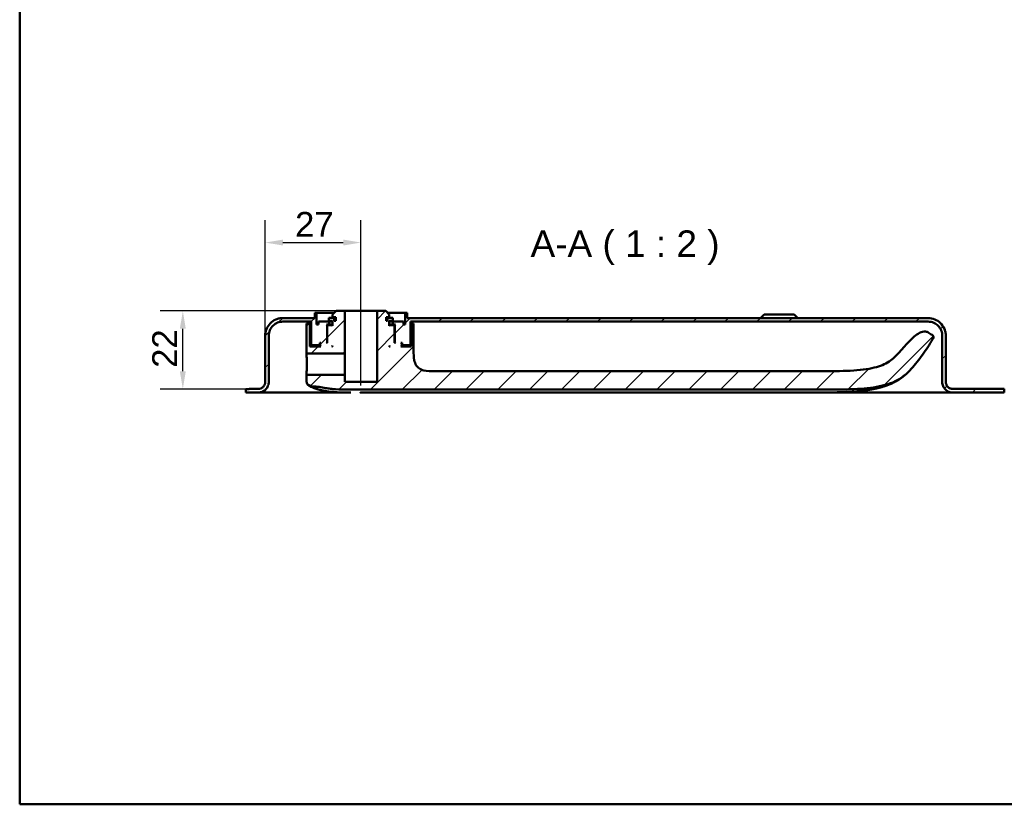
# Model space of a CAD drawing. Header units: millimetres. Extents: x 20 to 833, y 20 to 574.
# Tile 1 of 10: x 20 to 298, y 20 to 241. Entities that reach past the tile are written whole.
import ezdxf

# ---------------------------------------------------------------- set-up
doc = ezdxf.new("R2010")
doc.units = ezdxf.units.MM
doc.header["$LTSCALE"] = 2
for name, color, linetype, lineweight in [('Bemaßungen(DIN)', 7, 'Continuous', 25), ('Mittellinie(DIN)', 7, 'Continuous', 25), ('Sichtbare Kanten(DIN)', 7, 'Continuous', 50), ('Skizziergeometrie(DIN)', 7, 'Continuous', 50), ('Symbole(DIN)', 7, 'Continuous', 25)]:
    doc.layers.add(name, color=color, linetype=linetype, lineweight=lineweight)
doc.layers.add('Schraffur', color=179, linetype='Continuous', lineweight=9, true_color=0x1e1e47)
doc.styles.add('Aktuell-DINGroßer Text', font='arial.ttf')
doc.styles.add('STANDARD-DIN~0', font='arial.ttf')
doc.dimstyles.new('CAD-LAN', dxfattribs={"dimscale": 2, "dimtxt": 3.5, "dimasz": 2.5, "dimexe": 3.175, "dimexo": 0, "dimgap": 0.8, "dimtad": 1, "dimrnd": 1e-08, "dimtxsty": 'STANDARD-DIN~0', "dimcen": 0.09, "dimdle": 10, "dimclrd": 250, "dimclre": 250, "dimclrt": 250, "dimadec": 0, "dimazin": 2, "dimtfac": 1, "dimtmove": 0, "dimatfit": 3, "dimfxl": 1, "dimtolj": 1, "dimtzin": 0, "dimlwd": 25, "dimlwe": 25, "dimarcsym": 0})

# ---------------------------------------------------------------- blocks, each defined once
blk = doc.blocks.new('Ränder Standardrahmen')
at = {"layer": 'Skizziergeometrie(DIN)', "flags": 128}
blk.add_lwpolyline([(10, 10), (10, 287), (410, 287), (410, 10), (10, 10)], dxfattribs=at)
blk = doc.blocks.new('*D25')
at = {"layer": 'Bemaßungen(DIN)', "color": 250, "linetype": 'Continuous', "lineweight": 25, "true_color": 0x3f3f3f, "transparency": 16777216}
for p, q in [((89.27, 152.1), (89.27, 184.74)), ((116.27, 164.1), (116.27, 184.74)), ((94.27, 178.39), (111.27, 178.39))]:
    blk.add_line(p, q, dxfattribs=at)
at = {"layer": 'Bemaßungen(DIN)', "color": 250, "linetype": 'Continuous', "true_color": 0x3f3f3f, "transparency": 16777216}
for points in [[(94.27, 179.23), (94.27, 177.56), (89.27, 178.39)], [(111.27, 179.23), (111.27, 177.56), (116.27, 178.39)]]:
    blk.add_solid(points, dxfattribs=at)
at = {"layer": 'Defpoints', "color": 0, "linetype": 'Continuous', "transparency": 16777216}
for p in [(116.27, 178.39), (116.27, 164.1), (89.27, 152.1)]:
    blk.add_point(p, dxfattribs=at)
at = {"layer": 'Bemaßungen(DIN)', "color": 250, "linetype": 'Continuous', "lineweight": 25, "true_color": 0x3f3f3f, "transparency": 16777216, "insert": (97.69, 187.02), "char_height": 7, "attachment_point": 1, "style": 'STANDARD-DIN~0'}
blk.add_mtext('\\A1;27', dxfattribs=at)
blk = doc.blocks.new('*D26')
at = {"layer": 'Bemaßungen(DIN)', "color": 250, "linetype": 'Continuous', "lineweight": 25, "true_color": 0x3f3f3f, "transparency": 16777216}
for p, q in [((109.27, 159.1), (59.67, 159.1)), ((66.02, 142.1), (66.02, 154.1)), ((84.77, 137.1), (59.67, 137.1))]:
    blk.add_line(p, q, dxfattribs=at)
at = {"layer": 'Bemaßungen(DIN)', "color": 250, "linetype": 'Continuous', "true_color": 0x3f3f3f, "transparency": 16777216}
for points in [[(65.18, 154.1), (66.85, 154.1), (66.02, 159.1)], [(65.18, 142.1), (66.85, 142.1), (66.02, 137.1)]]:
    blk.add_solid(points, dxfattribs=at)
at = {"layer": 'Defpoints', "color": 0, "linetype": 'Continuous', "transparency": 16777216}
for p in [(66.02, 159.1), (109.27, 159.1), (84.77, 137.1)]:
    blk.add_point(p, dxfattribs=at)
at = {"layer": 'Bemaßungen(DIN)', "color": 250, "linetype": 'Continuous', "lineweight": 25, "true_color": 0x3f3f3f, "transparency": 16777216, "insert": (57.39, 143.06), "char_height": 7, "attachment_point": 1, "rotation": 90, "style": 'STANDARD-DIN~0'}
blk.add_mtext('\\A1;22', dxfattribs=at)

msp = doc.modelspace()

# ---------------------------------------------------------------- hatches: boundary and pattern name
at = {"layer": 'Schraffur'}
h = msp.add_hatch(dxfattribs=at)
h.set_pattern_fill('ANSI31', color=256, scale=50.8, style=0)
h.set_pattern_definition([(45, (0, 0), (-4.49013, 4.49013), [])])
edge = h.paths.add_edge_path()
edge.add_spline(control_points=[(271.4928, 142.779), (272.6394, 144.0527), (273.7149, 145.3839), (275.7322, 148.1717), (276.6675, 149.6214), (277.5282, 151.1191)], knot_values=[-1.03233607, -1.03233607, -1.03233607, -1.03233607, -0.51820906, -0.51820906, -0.00000707, -0.00000707, -0.00000707, -0.00000707], degree=3, periodic=0)
edge.add_spline(control_points=[(277.5282, 151.1191), (277.6153, 151.2707), (277.7036, 151.4261), (277.7672, 151.6533), (277.7783, 151.727), (277.7702, 151.8701), (277.7532, 151.935), (277.6851, 152.075), (277.6292, 152.1421), (277.4558, 152.304), (277.3155, 152.3898), (277.1772, 152.4744)], knot_values=[-0.17473264, -0.17473264, -0.17473264, -0.17473264, -0.12264195, -0.12264195, -0.09871995, -0.09871995, -0.07650599, -0.07650599, -0.04862372, -0.04862372, -0.00000804, -0.00000804, -0.00000804, -0.00000804], degree=3, periodic=0)
edge.add_line((277.1772, 152.4744), (276.3102, 153.0044))
edge.add_spline(control_points=[(276.3102, 153.0044), (276.2102, 153.0655), (276.1016, 153.1319), (275.8553, 153.2418), (275.7162, 153.2886), (275.3397, 153.3445), (275.07, 153.3447), (274.1104, 153.1063), (273.5245, 152.7571), (271.1117, 151.109), (269.266, 148.5763), (267.2895, 146.5395)], knot_values=[-1.28743613, -1.28743613, -1.28743613, -1.28743613, -1.20137461, -1.20137461, -1.12193858, -1.12193858, -1.0228769, -1.0228769, -0.85144423, -0.85144423, -0.00000025, -0.00000025, -0.00000025, -0.00000025], degree=3, periodic=0)
edge.add_spline(control_points=[(267.2895, 146.5395), (266.5456, 145.7729), (265.6982, 144.989), (263.1672, 143.6764), (261.6478, 143.1821), (255.4146, 142.0912), (249.8319, 142.0912), (242.9807, 142.0912)], knot_values=[-4.12601488, -4.12601488, -4.12601488, -4.12601488, -3.05112208, -3.05112208, -2.05536556, -2.05536556, 0, 0, 0, 0], degree=3, periodic=0)
edge.add_line((242.9807, 142.0912), (137.1293, 142.0912))
edge.add_spline(control_points=[(137.1293, 142.0912), (136.0019, 142.0912), (134.9192, 142.0912), (133.5367, 142.4552), (133.1221, 142.6239), (132.4035, 143.11), (132.1161, 143.4022), (131.5986, 144.1922), (131.4235, 144.6891), (131.1293, 146.0846), (131.1293, 147.0668), (131.1293, 148.0912)], knot_values=[-1.11737288, -1.11737288, -1.11737288, -1.11737288, -0.7826717, -0.7826717, -0.62967641, -0.62967641, -0.48652205, -0.48652205, -0.30730646, -0.30730646, 0, 0, 0, 0], degree=3, periodic=0)
edge.add_line((131.1293, 148.0912), (131.1293, 155.603))
edge.add_line((131.1293, 155.603), (130.4272, 155.603))
edge.add_line((130.4272, 155.603), (130.4272, 149.1024))
edge.add_line((130.4272, 149.1024), (127.5662, 149.1024))
edge.add_line((127.5662, 149.1024), (127.7662, 149.3024))
edge.add_line((127.7662, 149.3024), (127.7662, 149.9024))
edge.add_line((127.7662, 149.9024), (127.5662, 150.1024))
edge.add_line((127.5662, 150.1024), (127.8662, 150.1024))
edge.add_line((127.8662, 150.1024), (127.8662, 149.6024))
edge.add_line((127.8662, 149.6024), (127.9662, 149.5024))
edge.add_line((127.9662, 149.5024), (130.0662, 149.5024))
edge.add_line((130.0662, 149.5024), (130.2662, 149.7024))
edge.add_line((130.2662, 149.7024), (130.2662, 156.1024))
edge.add_line((130.2662, 156.1024), (276.2662, 156.1024))
edge.add_spline(control_points=[(276.2662, 156.1024), (276.5445, 156.1024), (276.8213, 156.0739), (277.3576, 155.9612), (277.6149, 155.879), (278.3447, 155.5611), (278.7811, 155.2569), (279.5011, 154.5101), (279.7832, 154.0771), (280.1685, 153.1255), (280.2662, 152.6183), (280.2662, 152.1024)], knot_values=[-0.63144419, -0.63144419, -0.63144419, -0.63144419, -0.54784426, -0.54784426, -0.46677491, -0.46677491, -0.30857687, -0.30857687, -0.15476759, -0.15476759, 0, 0, 0, 0], degree=3, periodic=0)
edge.add_line((280.2662, 152.1024), (280.2662, 139.1024))
edge.add_spline(control_points=[(280.2662, 139.1024), (280.2662, 138.8937), (280.2875, 138.686), (280.3721, 138.2838), (280.4337, 138.0908), (280.6721, 137.5435), (280.9003, 137.2162), (281.4604, 136.6762), (281.7851, 136.4646), (282.4988, 136.1756), (282.8793, 136.1024), (283.2662, 136.1024)], knot_values=[-0.47358314, -0.47358314, -0.47358314, -0.47358314, -0.41088319, -0.41088319, -0.35008119, -0.35008119, -0.23143265, -0.23143265, -0.11607569, -0.11607569, 0, 0, 0, 0], degree=3, periodic=0)
edge.add_line((283.2662, 136.1024), (297.7662, 136.1024))
edge.add_line((297.7662, 136.1024), (297.7662, 137.1024))
edge.add_line((297.7662, 137.1024), (283.266, 137.1024))
edge.add_spline(control_points=[(283.266, 137.1024), (283.1269, 137.1024), (282.9885, 137.1166), (282.7204, 137.173), (282.5918, 137.214), (282.2269, 137.373), (282.0086, 137.5251), (281.6487, 137.8985), (281.5076, 138.115), (281.3149, 138.5908), (281.2661, 138.8444), (281.2661, 139.1024)], knot_values=[-0.31571434, -0.31571434, -0.31571434, -0.31571434, -0.27392213, -0.27392213, -0.23338746, -0.23338746, -0.15428844, -0.15428844, -0.07738379, -0.07738379, 0, 0, 0, 0], degree=3, periodic=0)
edge.add_line((281.2661, 139.1024), (281.2661, 152.1024))
edge.add_spline(control_points=[(281.2661, 152.1024), (281.2661, 152.4502), (281.2306, 152.7963), (281.0896, 153.4666), (280.9869, 153.7882), (280.5895, 154.7005), (280.2093, 155.246), (279.2758, 156.146), (278.7345, 156.4986), (277.545, 156.9803), (276.911, 157.1024), (276.2661, 157.1024)], knot_values=[-0.78930523, -0.78930523, -0.78930523, -0.78930523, -0.68480532, -0.68480532, -0.58346864, -0.58346864, -0.38572109, -0.38572109, -0.19345948, -0.19345948, 0, 0, 0, 0], degree=3, periodic=0)
edge.add_line((276.2661, 157.1024), (129.2662, 157.1024))
edge.add_line((129.2662, 157.1024), (129.2662, 158.6024))
edge.add_line((129.2662, 158.6024), (128.7662, 158.6024))
edge.add_line((128.7662, 158.6024), (128.7662, 155.3024))
edge.add_line((128.7662, 155.3024), (128.2662, 155.3024))
edge.add_line((128.2662, 155.3024), (128.2662, 156.1024))
edge.add_line((128.2662, 156.1024), (125.2662, 156.1024))
edge.add_line((125.2662, 156.1024), (125.2662, 155.3024))
edge.add_line((125.2662, 155.3024), (126.0162, 155.3024))
edge.add_line((126.0162, 155.3024), (125.8162, 155.1024))
edge.add_line((125.8162, 155.1024), (125.8162, 150.3024))
edge.add_line((125.8162, 150.3024), (126.0162, 150.1024))
edge.add_line((126.0162, 150.1024), (125.7662, 150.1024))
edge.add_line((125.7662, 150.1024), (125.7662, 154.9024))
edge.add_line((125.7662, 154.9024), (125.5662, 155.1024))
edge.add_line((125.5662, 155.1024), (124.4662, 155.1024))
edge.add_line((124.4662, 155.1024), (124.2662, 154.9024))
edge.add_line((124.2662, 154.9024), (124.2662, 156.3024))
edge.add_line((124.2662, 156.3024), (125.2828, 156.3024))
edge.add_line((125.2828, 156.3024), (125.2828, 157.2024))
edge.add_line((125.2828, 157.2024), (123.7808, 157.2024))
edge.add_line((123.7808, 157.2024), (123.7808, 156.3024))
edge.add_line((123.7808, 156.3024), (123.3662, 156.3024))
edge.add_line((123.3662, 156.3024), (123.3662, 157.4024))
edge.add_line((123.3662, 157.4024), (124.2662, 157.4024))
edge.add_line((124.2662, 157.4024), (124.2662, 158.1024))
edge.add_line((124.2662, 158.1024), (123.2662, 159.1024))
edge.add_line((123.2662, 159.1024), (120.8162, 159.1024))
edge.add_line((120.8162, 159.1024), (120.8162, 139.1024))
edge.add_line((120.8162, 139.1024), (111.7162, 139.1024))
edge.add_line((111.7162, 139.1024), (111.7162, 141.1025))
edge.add_line((111.7162, 141.1025), (101.1426, 141.1026))
edge.add_spline(control_points=[(101.1426, 141.1026), (101.1287, 141.1026), (101.1149, 141.1011), (101.0881, 141.0955), (101.0752, 141.0914), (101.0387, 141.0755), (101.0169, 141.0603), (100.9809, 141.0229), (100.9668, 141.0013), (100.9475, 140.9537), (100.9426, 140.9284), (100.9426, 140.9026)], knot_values=[-0.03157191, -0.03157191, -0.03157191, -0.03157191, -0.0273918, -0.0273918, -0.02333823, -0.02333823, -0.01542838, -0.01542838, -0.00773811, -0.00773811, 0, 0, 0, 0], degree=3, periodic=0)
edge.add_line((100.9426, 140.9026), (100.9426, 139.3265))
edge.add_spline(control_points=[(100.9426, 139.3265), (100.9426, 139.1758), (100.9426, 139.0274), (100.9786, 138.7969), (101.0032, 138.7112), (101.0867, 138.5498), (101.1445, 138.4814), (101.3482, 138.3103), (101.522, 138.2319), (101.7023, 138.1506)], knot_values=[-0.1648888, -0.1648888, -0.1648888, -0.1648888, -0.12162228, -0.12162228, -0.09146067, -0.09146067, -0.0593273, -0.0593273, -0.00000738, -0.00000738, -0.00000738, -0.00000738], degree=3, periodic=0)
edge.add_line((101.7023, 138.1506), (102.2711, 137.8941))
edge.add_spline(control_points=[(102.2711, 137.8941), (102.3242, 137.8702), (102.3655, 137.8515), (102.4608, 137.833), (102.5064, 137.8352), (102.5656, 137.8372)], knot_values=[-0.03520438, -0.03520438, -0.03520438, -0.03520438, -0.0177737, -0.0177737, 0, 0, 0, 0], degree=3, periodic=0)
edge.add_spline(control_points=[(102.5656, 137.8372), (103.2024, 137.8572), (103.8374, 137.7907), (105.1177, 137.5864), (105.7469, 137.4491), (106.3437, 137.3457)], knot_values=[-0.35811259, -0.35811259, -0.35811259, -0.35811259, -0.18131912, -0.18131912, 0, 0, 0, 0], degree=3, periodic=0)
edge.add_spline(control_points=[(106.3437, 137.3457), (106.7782, 137.2707), (107.2192, 137.2098), (108.1439, 137.1052), (108.6361, 137.0632), (109.1248, 137.0316)], knot_values=[-0.27917395, -0.27917395, -0.27917395, -0.27917395, -0.14692081, -0.14692081, 0, 0, 0, 0], degree=3, periodic=0)
edge.add_spline(control_points=[(109.1248, 137.0316), (110.2567, 136.9585), (111.5013, 136.9354), (113.7674, 136.9157), (114.9472, 136.9179), (116.127, 136.9179)], knot_values=[-0.67986841, -0.67986841, -0.67986841, -0.67986841, -0.35393347, -0.35393347, 0, 0, 0, 0], degree=3, periodic=0)
edge.add_line((116.127, 136.9179), (242.9807, 136.9182))
edge.add_spline(control_points=[(242.9807, 136.9182), (250.8577, 136.9183), (256.427, 136.9183), (263.2784, 137.9205), (265.2873, 138.4649), (269.1611, 140.3063), (270.4299, 141.5983), (271.4928, 142.779)], knot_values=[-1.50832219, -1.50832219, -1.50832219, -1.50832219, -0.84477836, -0.84477836, -0.47661752, -0.47661752, 0, 0, 0, 0], degree=3, periodic=0)
h.paths.add_polyline_path([(124.2662, 149.1024), (124.2662, 149.3024), (124.4662, 149.1024)], flags=0)
edge = h.paths.add_edge_path()
edge.add_line((90.2662, 139.1024), (90.2662, 152.1024))
edge.add_spline(control_points=[(90.2662, 152.1024), (90.2662, 152.3806), (90.2946, 152.6575), (90.4074, 153.1937), (90.4895, 153.4511), (90.8074, 154.1808), (91.1116, 154.6173), (91.8584, 155.3373), (92.2915, 155.6194), (93.2431, 156.0047), (93.7503, 156.1024), (94.2662, 156.1024)], knot_values=[-0.63144419, -0.63144419, -0.63144419, -0.63144419, -0.54784426, -0.54784426, -0.46677491, -0.46677491, -0.30857687, -0.30857687, -0.15476759, -0.15476759, 0, 0, 0, 0], degree=3, periodic=0)
edge.add_line((94.2662, 156.1024), (102.2662, 156.1024))
edge.add_line((102.2662, 156.1024), (102.2662, 149.7024))
edge.add_line((102.2662, 149.7024), (102.4662, 149.5024))
edge.add_line((102.4662, 149.5024), (104.5662, 149.5024))
edge.add_line((104.5662, 149.5024), (104.6662, 149.6024))
edge.add_line((104.6662, 149.6024), (104.6662, 150.1024))
edge.add_line((104.6662, 150.1024), (104.9662, 150.1024))
edge.add_line((104.9662, 150.1024), (104.7662, 149.9024))
edge.add_line((104.7662, 149.9024), (104.7662, 149.3024))
edge.add_line((104.7662, 149.3024), (104.9662, 149.1024))
edge.add_line((104.9662, 149.1024), (101.8268, 149.1024))
edge.add_line((101.8268, 149.1024), (101.8268, 155.603))
edge.add_line((101.8268, 155.603), (100.9426, 155.603))
edge.add_line((100.9426, 155.603), (100.9426, 147.3022))
edge.add_spline(control_points=[(100.9426, 147.3022), (100.9426, 147.2883), (100.944, 147.2744), (100.9497, 147.2476), (100.9538, 147.2347), (100.9697, 147.1982), (100.9849, 147.1764), (101.0222, 147.1404), (101.0439, 147.1263), (101.0915, 147.1071), (101.1168, 147.1022), (101.1426, 147.1022)], knot_values=[-0.03157194, -0.03157194, -0.03157194, -0.03157194, -0.02739216, -0.02739216, -0.02333889, -0.02333889, -0.01542905, -0.01542905, -0.00773851, -0.00773851, 0, 0, 0, 0], degree=3, periodic=0)
edge.add_line((101.1426, 147.1022), (111.7162, 147.1022))
edge.add_line((111.7162, 147.1022), (111.7162, 159.1024))
edge.add_line((111.7162, 159.1024), (109.2662, 159.1024))
edge.add_line((109.2662, 159.1024), (108.2662, 158.1024))
edge.add_line((108.2662, 158.1024), (108.2662, 157.4024))
edge.add_line((108.2662, 157.4024), (109.1662, 157.4024))
edge.add_line((109.1662, 157.4024), (109.1662, 156.3024))
edge.add_line((109.1662, 156.3024), (108.7516, 156.3024))
edge.add_line((108.7516, 156.3024), (108.7516, 157.2024))
edge.add_line((108.7516, 157.2024), (107.2495, 157.2024))
edge.add_line((107.2495, 157.2024), (107.2495, 156.3024))
edge.add_line((107.2495, 156.3024), (108.2662, 156.3024))
edge.add_line((108.2662, 156.3024), (108.2662, 154.9024))
edge.add_line((108.2662, 154.9024), (108.0662, 155.1024))
edge.add_line((108.0662, 155.1024), (106.9662, 155.1024))
edge.add_line((106.9662, 155.1024), (106.7662, 154.9024))
edge.add_line((106.7662, 154.9024), (106.7662, 150.1024))
edge.add_line((106.7662, 150.1024), (106.5162, 150.1024))
edge.add_line((106.5162, 150.1024), (106.7162, 150.3024))
edge.add_line((106.7162, 150.3024), (106.7162, 155.1024))
edge.add_line((106.7162, 155.1024), (106.5162, 155.3024))
edge.add_line((106.5162, 155.3024), (107.2662, 155.3024))
edge.add_line((107.2662, 155.3024), (107.2662, 156.1024))
edge.add_line((107.2662, 156.1024), (104.2662, 156.1024))
edge.add_line((104.2662, 156.1024), (104.2662, 155.3024))
edge.add_line((104.2662, 155.3024), (103.7662, 155.3024))
edge.add_line((103.7662, 155.3024), (103.7662, 158.6024))
edge.add_line((103.7662, 158.6024), (103.2662, 158.6024))
edge.add_line((103.2662, 158.6024), (103.2662, 157.1024))
edge.add_line((103.2662, 157.1024), (94.2661, 157.1024))
edge.add_spline(control_points=[(94.2661, 157.1024), (93.9182, 157.1024), (93.5722, 157.0668), (92.9019, 156.9259), (92.5802, 156.8232), (91.668, 156.4258), (91.1224, 156.0456), (90.2224, 155.112), (89.8698, 154.5708), (89.3882, 153.3813), (89.2661, 152.7472), (89.2661, 152.1024)], knot_values=[-0.78930523, -0.78930523, -0.78930523, -0.78930523, -0.68480532, -0.68480532, -0.58346864, -0.58346864, -0.38572109, -0.38572109, -0.19345948, -0.19345948, 0, 0, 0, 0], degree=3, periodic=0)
edge.add_line((89.2661, 152.1024), (89.2661, 139.1024))
edge.add_spline(control_points=[(89.2661, 139.1024), (89.2661, 138.9632), (89.2519, 138.8248), (89.1955, 138.5567), (89.1544, 138.428), (88.9955, 138.0631), (88.8434, 137.8449), (88.47, 137.4849), (88.2535, 137.3439), (87.7777, 137.1512), (87.5241, 137.1024), (87.2661, 137.1024)], knot_values=[-0.31572209, -0.31572209, -0.31572209, -0.31572209, -0.27392213, -0.27392213, -0.23338746, -0.23338746, -0.15428844, -0.15428844, -0.07738379, -0.07738379, -0.00000194, -0.00000194, -0.00000194, -0.00000194], degree=3, periodic=0)
edge.add_line((87.2661, 137.1024), (84.7662, 137.1024))
edge.add_line((84.7662, 137.1024), (84.7662, 137.0724))
edge.add_line((84.7662, 137.0724), (83.7662, 137.0724))
edge.add_line((83.7662, 137.0724), (83.7662, 136.1024))
edge.add_line((83.7662, 136.1024), (87.2662, 136.1024))
edge.add_spline(control_points=[(87.2662, 136.1024), (87.4749, 136.1024), (87.6825, 136.1237), (88.0847, 136.2083), (88.2777, 136.2699), (88.825, 136.5083), (89.1524, 136.7364), (89.6924, 137.2966), (89.9039, 137.6213), (90.1929, 138.335), (90.2662, 138.7154), (90.2662, 139.1024)], knot_values=[-0.47358314, -0.47358314, -0.47358314, -0.47358314, -0.41088319, -0.41088319, -0.35008119, -0.35008119, -0.23143265, -0.23143265, -0.11607569, -0.11607569, 0, 0, 0, 0], degree=3, periodic=0)
h.paths.add_polyline_path([(108.2662, 149.3024), (108.2662, 149.1024), (108.0662, 149.1024)], flags=0)

# ---------------------------------------------------------------- linework, layer by layer
at = {"layer": 'Mittellinie(DIN)', "linetype": 'Continuous'}
msp.add_line((116.2662, 138.1023), (116.2662, 164.1024), dxfattribs=at)
at = {"layer": 'Sichtbare Kanten(DIN)'}
for p, q in [((103.7662, 158.6024), (103.2662, 158.6024)), ((103.2662, 158.6024), (103.2662, 157.1024)), ((103.7662, 155.3024), (103.7662, 158.6024)), ((103.7662, 158.6024), (108.7662, 158.6024)), ((109.2662, 159.1024), (108.2662, 158.1024)), ((111.7162, 159.1024), (109.2662, 159.1024)), ((111.7162, 147.1022), (111.7162, 159.1024)), ((111.7162, 159.1024), (120.8162, 159.1024)), ((123.2662, 159.1024), (120.8162, 159.1024)), ((120.8162, 159.1024), (120.8162, 139.1024)), ((124.2662, 158.1024), (123.2662, 159.1024)), ((123.7662, 158.6024), (128.7662, 158.6024)), ((129.2662, 158.6024), (128.7662, 158.6024)), ((128.7662, 158.6024), (128.7662, 155.3024)), ((129.2662, 157.1024), (129.2662, 158.6024)), ((103.2662, 157.1024), (94.2661, 157.1024)), ((94.2662, 156.1024), (102.2662, 156.1024)), ((101.8268, 155.603), (100.9426, 155.603)), ((100.9426, 155.603), (100.9426, 147.3022)), ((101.8268, 149.1024), (101.8268, 155.603)), ((102.2662, 155.603), (101.8268, 155.603)), ((102.2662, 156.1024), (102.2662, 149.7024)), ((107.2662, 156.1024), (104.2662, 156.1024)), ((104.2662, 156.1024), (104.2662, 155.3024)), ((108.7516, 157.2024), (107.2495, 157.2024)), ((107.2495, 157.2024), (107.2495, 156.3024)), ((107.2495, 156.3024), (108.2662, 156.3024)), ((107.2662, 155.3024), (107.2662, 156.1024)), ((107.2662, 156.1024), (108.2662, 156.1024)), ((108.2662, 158.1024), (108.2662, 157.4024)), ((108.2662, 157.4024), (109.1662, 157.4024)), ((108.2662, 156.3024), (108.2662, 154.9024)), ((108.7516, 156.3024), (108.7516, 157.2024)), ((109.1662, 157.2024), (108.7516, 157.2024)), ((109.1662, 156.3024), (108.7516, 156.3024)), ((109.1662, 157.4024), (109.1662, 156.3024)), ((123.3662, 156.3024), (123.3662, 157.4024)), ((123.3662, 157.4024), (124.2662, 157.4024)), ((123.7808, 157.2024), (123.3662, 157.2024)), ((123.7808, 156.3024), (123.3662, 156.3024)), ((125.2828, 157.2024), (123.7808, 157.2024)), ((123.7808, 157.2024), (123.7808, 156.3024)), ((124.2662, 157.4024), (124.2662, 158.1024)), ((124.2662, 154.9024), (124.2662, 156.3024)), ((124.2662, 156.3024), (125.2828, 156.3024)), ((124.2662, 156.1024), (125.2662, 156.1024)), ((128.2662, 156.1024), (125.2662, 156.1024)), ((125.2662, 156.1024), (125.2662, 155.3024)), ((125.2828, 156.3024), (125.2828, 157.2024)), ((128.2662, 155.3024), (128.2662, 156.1024)), ((276.2661, 157.1024), (129.2662, 157.1024)), ((130.2662, 149.7024), (130.2662, 156.1024)), ((130.2662, 156.1024), (276.2662, 156.1024)), ((130.4272, 155.603), (130.2662, 155.603)), ((131.1293, 155.603), (130.4272, 155.603)), ((130.4272, 155.603), (130.4272, 149.1024)), ((131.1293, 148.0912), (131.1293, 155.603)), ((230.0162, 158.1024), (229.0162, 157.1024)), ((230.0162, 158.1024), (238.5162, 158.1024)), ((238.5162, 158.1024), (239.5162, 157.1024)), ((104.2662, 155.3024), (103.7662, 155.3024)), ((106.7162, 155.1024), (106.5162, 155.3024)), ((106.5162, 155.3024), (107.2662, 155.3024)), ((106.7162, 150.3024), (106.7162, 155.1024)), ((106.7162, 155.1024), (106.9662, 155.1024)), ((106.9662, 155.1024), (106.7662, 154.9024)), ((106.7662, 154.9024), (106.7662, 150.1024)), ((108.0662, 155.1024), (106.9662, 155.1024)), ((108.2662, 155.3024), (107.2662, 155.3024)), ((108.2662, 154.9024), (108.0662, 155.1024)), ((108.2662, 155.1024), (108.0662, 155.1024)), ((125.2662, 155.3024), (124.2662, 155.3024)), ((124.4662, 155.1024), (124.2662, 154.9024)), ((124.4662, 155.1024), (124.2662, 155.1024)), ((125.5662, 155.1024), (124.4662, 155.1024)), ((125.2662, 155.3024), (126.0162, 155.3024)), ((125.7662, 154.9024), (125.5662, 155.1024)), ((125.5662, 155.1024), (125.8162, 155.1024)), ((125.7662, 150.1024), (125.7662, 154.9024)), ((126.0162, 155.3024), (125.8162, 155.1024)), ((125.8162, 155.1024), (125.8162, 150.3024)), ((128.7662, 155.3024), (128.2662, 155.3024)), ((277.1772, 152.4744), (276.3102, 153.0044)), ((89.266, 139.1024), (89.266, 152.1024)), ((89.2661, 152.1024), (89.2661, 139.1024)), ((90.2662, 139.1024), (90.2662, 152.1024)), ((104.6662, 149.6024), (104.6662, 150.1024)), ((104.6662, 150.1024), (104.9662, 150.1024)), ((104.9662, 150.1024), (104.7662, 149.9024)), ((106.5162, 150.1024), (106.7162, 150.3024)), ((106.7662, 150.1024), (106.5162, 150.1024)), ((106.7662, 150.3024), (106.7162, 150.3024)), ((125.8162, 150.3024), (125.7662, 150.3024)), ((126.0162, 150.1024), (125.7662, 150.1024)), ((125.8162, 150.3024), (126.0162, 150.1024)), ((127.7662, 149.9024), (127.5662, 150.1024)), ((127.5662, 150.1024), (127.8662, 150.1024)), ((127.8662, 150.1024), (127.8662, 149.6024)), ((280.2662, 152.1024), (280.2662, 139.1024)), ((281.2661, 139.1024), (281.2661, 152.1024)), ((281.2662, 152.1024), (281.2661, 152.1024)), ((281.2662, 139.1024), (281.2662, 152.1024)), ((104.9662, 149.1024), (101.8268, 149.1024)), ((102.2662, 149.7024), (102.4662, 149.5024)), ((102.4662, 149.5024), (104.5662, 149.5024)), ((104.5662, 149.5024), (104.6662, 149.6024)), ((104.5662, 149.5024), (104.7662, 149.5024)), ((104.7662, 149.6024), (104.6662, 149.6024)), ((104.7662, 149.9024), (104.7662, 149.3024)), ((104.7662, 149.3024), (104.9662, 149.1024)), ((108.0662, 149.1024), (108.2662, 149.3024)), ((108.2662, 149.1024), (108.0662, 149.1024)), ((108.2662, 149.3024), (108.2662, 149.1024)), ((124.2662, 149.1024), (124.2662, 149.3024)), ((124.2662, 149.3024), (124.4662, 149.1024)), ((124.4662, 149.1024), (124.2662, 149.1024)), ((127.5662, 149.1024), (127.7662, 149.3024)), ((130.4272, 149.1024), (127.5662, 149.1024)), ((127.7662, 149.3024), (127.7662, 149.9024)), ((127.8662, 149.6024), (127.7662, 149.6024)), ((127.7662, 149.5024), (127.9662, 149.5024)), ((127.8662, 149.6024), (127.9662, 149.5024)), ((127.9662, 149.5024), (130.0662, 149.5024)), ((130.0662, 149.5024), (130.2662, 149.7024)), ((101.1426, 147.1022), (111.7162, 147.1022)), ((111.7162, 147.1022), (111.7162, 144.1024)), ((111.7162, 144.1024), (111.7162, 141.1025)), ((242.9807, 142.0912), (137.1293, 142.0912)), ((89.266, 139.1024), (89.2661, 139.1024)), ((100.9426, 140.9026), (100.9426, 139.3265)), ((111.7162, 141.1025), (101.1426, 141.1025)), ((111.7162, 139.1024), (111.7162, 141.1025)), ((120.8162, 139.1024), (111.7162, 139.1024)), ((84.7662, 137.0724), (83.7662, 137.0724)), ((83.7662, 137.0724), (83.7662, 136.1024)), ((83.7662, 136.1024), (83.7662, 137.0724)), ((87.2661, 137.1024), (84.7662, 137.1024)), ((84.7662, 137.1024), (84.7662, 137.0724)), ((84.7662, 137.1024), (84.7662, 137.0724)), ((101.7023, 138.1506), (102.2711, 137.8941)), ((116.127, 136.9179), (242.9807, 136.9182)), ((297.7662, 137.1024), (283.266, 137.1024)), ((297.7662, 136.1024), (297.7662, 137.1024)), ((83.7662, 136.1024), (87.2662, 136.1024)), ((112.8045, 136.1024), (87.2662, 136.1024)), ((113.4241, 136.1024), (112.8045, 136.1024)), ((187.9707, 136.1024), (164.3392, 136.1024)), ((257.7279, 136.1024), (237.7866, 136.1024)), ((277.9541, 136.1024), (257.7279, 136.1024)), ((283.2662, 136.1024), (277.9541, 136.1024)), ((283.2662, 136.1024), (297.7662, 136.1024))]:
    msp.add_line(p, q, dxfattribs=at)
for points, degree, knots in [([(94.2661, 157.1024), (93.9182, 157.1024), (93.5722, 157.0668), (92.9019, 156.9259), (92.5802, 156.8232), (91.668, 156.4258), (91.1224, 156.0456), (90.2224, 155.112), (89.8698, 154.5708), (89.3882, 153.3813), (89.2661, 152.7472), (89.2661, 152.1024)], 3, [-0.789305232, -0.789305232, -0.789305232, -0.789305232, -0.684805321, -0.684805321, -0.583468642, -0.583468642, -0.38572109, -0.38572109, -0.193459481, -0.193459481, 0, 0, 0, 0]), ([(90.2662, 152.1024), (90.2662, 152.3806), (90.2946, 152.6575), (90.4074, 153.1937), (90.4895, 153.4511), (90.8074, 154.1808), (91.1116, 154.6173), (91.8584, 155.3373), (92.2915, 155.6194), (93.2431, 156.0047), (93.7503, 156.1024), (94.2662, 156.1024)], 3, [-0.631444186, -0.631444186, -0.631444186, -0.631444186, -0.547844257, -0.547844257, -0.466774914, -0.466774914, -0.308576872, -0.308576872, -0.154767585, -0.154767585, 0, 0, 0, 0]), ([(281.2661, 152.1024), (281.2661, 152.4502), (281.2306, 152.7963), (281.0896, 153.4666), (280.9869, 153.7882), (280.5895, 154.7005), (280.2093, 155.246), (279.2758, 156.146), (278.7345, 156.4986), (277.545, 156.9803), (276.911, 157.1024), (276.2661, 157.1024)], 3, [-0.789305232, -0.789305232, -0.789305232, -0.789305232, -0.684805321, -0.684805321, -0.583468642, -0.583468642, -0.38572109, -0.38572109, -0.193459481, -0.193459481, 0, 0, 0, 0]), ([(276.2662, 156.1024), (276.5445, 156.1024), (276.8213, 156.0739), (277.3576, 155.9612), (277.6149, 155.879), (278.3447, 155.5611), (278.7811, 155.2569), (279.5011, 154.5101), (279.7832, 154.0771), (280.1685, 153.1255), (280.2662, 152.6183), (280.2662, 152.1024)], 3, [-0.631444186, -0.631444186, -0.631444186, -0.631444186, -0.547844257, -0.547844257, -0.466774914, -0.466774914, -0.308576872, -0.308576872, -0.154767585, -0.154767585, 0, 0, 0, 0]), ([(276.3102, 153.0044), (276.2102, 153.0655), (276.1016, 153.1319), (275.8553, 153.2418), (275.7162, 153.2886), (275.3397, 153.3445), (275.07, 153.3447), (274.1104, 153.1063), (273.5245, 152.7571), (271.1117, 151.109), (269.266, 148.5763), (267.2895, 146.5395)], 3, [-1.28743613, -1.28743613, -1.28743613, -1.28743613, -1.20137461, -1.20137461, -1.12193858, -1.12193858, -1.0228769, -1.0228769, -0.85144423, -0.85144423, -0.00000025, -0.00000025, -0.00000025, -0.00000025]), ([(271.4928, 142.779), (272.6394, 144.0527), (273.7149, 145.3839), (275.7322, 148.1717), (276.6675, 149.6214), (277.5282, 151.1191)], 3, [-1.03233607, -1.03233607, -1.03233607, -1.03233607, -0.51820906, -0.51820906, -0.00000707, -0.00000707, -0.00000707, -0.00000707]), ([(277.1772, 152.4744), (277.3209, 152.3866), (277.4684, 152.2988), (277.625, 152.1432), (277.6593, 152.1029), (277.7166, 152.0148), (277.7398, 151.9663), (277.7693, 151.8652), (277.7759, 151.8117), (277.7729, 151.6524), (277.7411, 151.5462), (277.6745, 151.388), (277.6442, 151.328), (277.6072, 151.2592), (277.599, 151.2442), (277.5791, 151.2084), (277.5683, 151.1894), (277.5545, 151.165), (277.5502, 151.1575), (277.5435, 151.1458), (277.5413, 151.1419), (277.5374, 151.1352), (277.536, 151.1327), (277.5336, 151.1285), (277.5326, 151.1269), (277.5311, 151.1242), (277.5306, 151.1232), (277.5294, 151.1212), (277.5288, 151.1201), (277.5282, 151.1191)], 3, [0, 0, 0, 0, 0.050515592, 0.050515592, 0.066238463, 0.066238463, 0.082043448, 0.082043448, 0.097880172, 0.097880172, 0.129939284, 0.129939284, 0.149807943, 0.149807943, 0.155593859, 0.155593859, 0.164917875, 0.164917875, 0.169625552, 0.169625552, 0.171964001, 0.171964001, 0.17317906, 0.17317906, 0.1738357, 0.1738357, 0.174190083, 0.174190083, 0.174559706, 0.174559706, 0.174559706, 0.174559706]), ([(277.5282, 151.1191), (277.6153, 151.2707), (277.7036, 151.4261), (277.7672, 151.6533), (277.7783, 151.727), (277.7702, 151.8701), (277.7532, 151.935), (277.6851, 152.075), (277.6292, 152.1421), (277.4558, 152.304), (277.3155, 152.3898), (277.1773, 152.4743)], 3, [-0.174732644, -0.174732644, -0.174732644, -0.174732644, -0.122641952, -0.122641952, -0.098719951, -0.098719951, -0.07650599, -0.07650599, -0.048623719, -0.048623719, -0.000008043, -0.000008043, -0.000008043, -0.000008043]), ([(100.9426, 147.3022), (100.9426, 147.2883), (100.944, 147.2744), (100.9497, 147.2476), (100.9538, 147.2347), (100.9697, 147.1982), (100.9849, 147.1764), (101.0222, 147.1404), (101.0439, 147.1263), (101.0915, 147.1071), (101.1168, 147.1022), (101.1426, 147.1022)], 3, [-0.0315719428, -0.0315719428, -0.0315719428, -0.0315719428, -0.0273921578, -0.0273921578, -0.0233388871, -0.0233388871, -0.015429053, -0.015429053, -0.0077385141, -0.0077385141, 0, 0, 0, 0]), ([(100.9666, 144.1024), (100.9666, 144.5201), (100.9647, 145.1512), (100.9593, 145.8925), (100.9546, 146.3792), (100.9499, 146.7803), (100.9459, 147.0773), (100.9432, 147.2613), (100.9426, 147.302), (100.9426, 147.3022)], 3, [0, 0, 0, 0, 0.122960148, 0.184440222, 0.245920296, 0.30740037, 0.368880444, 0.430360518, 0.491505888, 0.491505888, 0.491505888, 0.491505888]), ([(137.1293, 142.0912), (136.0019, 142.0912), (134.9192, 142.0912), (133.5367, 142.4552), (133.1221, 142.6239), (132.4035, 143.11), (132.1161, 143.4022), (131.5986, 144.1922), (131.4235, 144.6891), (131.1293, 146.0846), (131.1293, 147.0668), (131.1293, 148.0912)], 3, [-1.11737288, -1.11737288, -1.11737288, -1.11737288, -0.7826717, -0.7826717, -0.62967641, -0.62967641, -0.48652205, -0.48652205, -0.30730646, -0.30730646, 0, 0, 0, 0]), ([(267.2895, 146.5395), (266.5456, 145.7729), (265.6982, 144.989), (263.1672, 143.6764), (261.6478, 143.1821), (255.4146, 142.0912), (249.8319, 142.0912), (242.9807, 142.0912)], 3, [-4.12601488, -4.12601488, -4.12601488, -4.12601488, -3.05112208, -3.05112208, -2.05536556, -2.05536556, 0, 0, 0, 0]), ([(100.9426, 140.9026), (100.9426, 140.9028), (100.9432, 140.9434), (100.9459, 141.1275), (100.9499, 141.4245), (100.9546, 141.8257), (100.9593, 142.3124), (100.9647, 143.0537), (100.9666, 143.6847), (100.9666, 144.1024)], 3, [0.49214697, 0.49214697, 0.49214697, 0.49214697, 0.553320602, 0.614800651, 0.676280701, 0.737760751, 0.799240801, 0.86072085, 0.98368095, 0.98368095, 0.98368095, 0.98368095]), ([(242.9807, 136.9182), (250.8577, 136.9183), (256.427, 136.9183), (263.2784, 137.9205), (265.2873, 138.4649), (269.1611, 140.3063), (270.4299, 141.5983), (271.4928, 142.779)], 3, [-1.50832219, -1.50832219, -1.50832219, -1.50832219, -0.84477836, -0.84477836, -0.47661752, -0.47661752, 0, 0, 0, 0]), ([(242.9807, 136.1032), (243.3578, 136.1033), (244.1129, 136.1036), (245.2459, 136.1043), (246.7569, 136.1064), (248.6467, 136.1233), (250.537, 136.1546), (252.4273, 136.213), (254.3161, 136.3041), (256.2016, 136.4407), (258.0813, 136.634), (259.9518, 136.9004), (261.8076, 137.2589), (263.6374, 137.7337), (265.4222, 138.3525), (267.4774, 139.306), (269.0621, 140.359), (270.2102, 141.3856), (270.9959, 142.2271), (271.4928, 142.779)], 5, [0, 0, 0, 0, 0, 0, 0.18863897, 0.37764707, 0.56665517, 0.75566327, 0.94467136, 1.13367946, 1.32268756, 1.51169566, 1.70070376, 1.88971185, 2.07871995, 2.26772805, 2.45673615, 2.64574425, 3.02376044, 3.02376044, 3.02376044, 3.02376044, 3.02376044, 3.02376044]), ([(89.2661, 139.1024), (89.2661, 138.9632), (89.2519, 138.8248), (89.1955, 138.5567), (89.1544, 138.428), (88.9955, 138.0631), (88.8434, 137.8449), (88.47, 137.4849), (88.2535, 137.3439), (87.7777, 137.1512), (87.5241, 137.1024), (87.2661, 137.1024)], 3, [-0.315722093, -0.315722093, -0.315722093, -0.315722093, -0.273922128, -0.273922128, -0.233387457, -0.233387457, -0.154288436, -0.154288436, -0.077383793, -0.077383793, -0.000001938, -0.000001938, -0.000001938, -0.000001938]), ([(87.2662, 136.1024), (87.4749, 136.1024), (87.6825, 136.1237), (88.0847, 136.2083), (88.2777, 136.2699), (88.825, 136.5083), (89.1524, 136.7364), (89.6924, 137.2966), (89.9039, 137.6213), (90.1929, 138.335), (90.2662, 138.7154), (90.2662, 139.1024)], 3, [-0.473583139, -0.473583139, -0.473583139, -0.473583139, -0.410883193, -0.410883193, -0.350081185, -0.350081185, -0.231432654, -0.231432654, -0.116075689, -0.116075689, 0, 0, 0, 0]), ([(101.1426, 141.1026), (101.1287, 141.1026), (101.1149, 141.1011), (101.0881, 141.0955), (101.0752, 141.0914), (101.0387, 141.0755), (101.0169, 141.0603), (100.9809, 141.0229), (100.9668, 141.0013), (100.9475, 140.9537), (100.9426, 140.9284), (100.9426, 140.9026)], 3, [-0.0315719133, -0.0315719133, -0.0315719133, -0.0315719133, -0.0273918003, -0.0273918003, -0.0233382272, -0.0233382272, -0.0154283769, -0.0154283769, -0.007738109, -0.007738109, 0, 0, 0, 0]), ([(100.9426, 139.3265), (100.9426, 139.1758), (100.9426, 139.0274), (100.9786, 138.7969), (101.0032, 138.7112), (101.0867, 138.5498), (101.1445, 138.4814), (101.3482, 138.3103), (101.522, 138.2319), (101.7023, 138.1506)], 3, [-0.164888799, -0.164888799, -0.164888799, -0.164888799, -0.121622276, -0.121622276, -0.091460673, -0.091460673, -0.059327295, -0.059327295, -0.000007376, -0.000007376, -0.000007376, -0.000007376]), ([(280.2662, 139.1024), (280.2662, 138.8937), (280.2875, 138.686), (280.3721, 138.2838), (280.4337, 138.0908), (280.6721, 137.5435), (280.9003, 137.2162), (281.4604, 136.6762), (281.7851, 136.4646), (282.4988, 136.1756), (282.8793, 136.1024), (283.2662, 136.1024)], 3, [-0.473583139, -0.473583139, -0.473583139, -0.473583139, -0.410883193, -0.410883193, -0.350081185, -0.350081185, -0.231432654, -0.231432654, -0.116075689, -0.116075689, 0, 0, 0, 0]), ([(283.266, 137.1024), (283.1269, 137.1024), (282.9885, 137.1166), (282.7204, 137.173), (282.5918, 137.214), (282.2269, 137.373), (282.0086, 137.5251), (281.6487, 137.8985), (281.5076, 138.115), (281.3149, 138.5908), (281.2661, 138.8444), (281.2661, 139.1024)], 3, [-0.315714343, -0.315714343, -0.315714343, -0.315714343, -0.273922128, -0.273922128, -0.233387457, -0.233387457, -0.154288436, -0.154288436, -0.077383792, -0.077383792, 0, 0, 0, 0]), ([(103.6171, 137.172), (103.5193, 137.2038), (103.424, 137.2357), (103.0313, 137.3719), (102.7606, 137.477), (102.2463, 137.6955), (102.0207, 137.8061), (101.5094, 138.0879), (101.3125, 138.2708), (101.1594, 138.4635), (101.1678, 138.4552), (101.1233, 138.5127), (101.123, 138.5134), (101.1099, 138.53)], 3, [0.91238918, 0.91238918, 0.91238918, 0.91238918, 0.94975682, 0.94975682, 1.07150778, 1.07150778, 1.22232493, 1.22232493, 1.51460999, 1.51460999, 1.82917079, 1.82917079, 2.2485694, 2.2485694, 2.2485694, 2.2485694]), ([(102.2711, 137.8941), (102.3242, 137.8702), (102.3655, 137.8515), (102.4608, 137.833), (102.5064, 137.8352), (102.5656, 137.8371)], 3, [-0.0352043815, -0.0352043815, -0.0352043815, -0.0352043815, -0.0177736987, -0.0177736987, -0.0000000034, -0.0000000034, -0.0000000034, -0.0000000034]), ([(102.5656, 137.8372), (103.2024, 137.8572), (103.8374, 137.7907), (105.1177, 137.5864), (105.7469, 137.4491), (106.3425, 137.3462)], 3, [-0.358112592, -0.358112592, -0.358112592, -0.358112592, -0.181319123, -0.181319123, 0, 0, 0, 0]), ([(103.2685, 137.2936), (103.3956, 137.2467), (103.6971, 137.1411), (104.139, 137.0019), (104.6563, 136.8624), (105.219, 136.7347), (105.5749, 136.6622), (105.6772, 136.642)], 5, [19.297287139, 19.297287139, 19.297287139, 19.297287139, 19.297287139, 19.297287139, 19.414382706, 19.547304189, 19.600415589, 19.600415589, 19.600415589, 19.600415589, 19.600415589, 19.600415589]), ([(112.3214, 136.1123), (112.3152, 136.1123), (112.3089, 136.1124), (112.2492, 136.113), (112.1957, 136.1136), (111.8571, 136.1174), (111.572, 136.1217), (110.5265, 136.1432), (109.766, 136.1694), (108.1995, 136.2729), (107.3888, 136.3553), (106.0708, 136.5596), (105.5472, 136.6606), (105.0515, 136.776)], 3, [0.008179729, 0.008179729, 0.008179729, 0.008179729, 0.010055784, 0.010055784, 0.026098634, 0.026098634, 0.111661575, 0.111661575, 0.339900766, 0.339900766, 0.58274554, 0.58274554, 0.74497815, 0.74497815, 0.74497815, 0.74497815]), ([(106.3437, 137.3457), (106.7782, 137.2707), (107.2192, 137.2098), (108.1439, 137.1052), (108.6361, 137.0632), (109.1248, 137.0316)], 3, [-0.279173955, -0.279173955, -0.279173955, -0.279173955, -0.146920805, -0.146920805, 0, 0, 0, 0]), ([(109.1248, 137.0316), (110.2567, 136.9585), (111.5013, 136.9354), (113.7674, 136.9157), (114.9472, 136.9179), (116.127, 136.9179)], 3, [-0.679868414, -0.679868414, -0.679868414, -0.679868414, -0.353933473, -0.353933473, 0, 0, 0, 0]), ([(116.1217, 136.103), (116.129, 136.103), (119.2747, 136.103), (125.6097, 136.103), (135.1647, 136.1031), (147.8419, 136.103), (163.6925, 136.1031), (179.5593, 136.1031), (195.4122, 136.1033), (209.6789, 136.103), (222.3698, 136.1035), (231.8836, 136.1029), (238.224, 136.1037), (241.3948, 136.1029), (242.9807, 136.1032)], 5, [20.64373836, 20.64373836, 20.64373836, 20.64373836, 20.64373836, 20.64373836, 20.64742881, 22.23306961, 23.81871042, 25.40435122, 26.98999203, 28.57563283, 30.16127363, 31.74691444, 32.53973484, 33.33292437, 33.33292437, 33.33292437, 33.33292437, 33.33292437, 33.33292437])]:
    msp.add_open_spline(points, degree=degree, knots=knots, dxfattribs=at)

# ---------------------------------------------------------------- block references
at = {"xscale": 2, "yscale": 2, "zscale": 2}
msp.add_blockref('Ränder Standardrahmen', (0, 0), dxfattribs=at)

# ---------------------------------------------------------------- texts
at = {"layer": 'Symbole(DIN)', "color": 7, "insert": (164.1149, 172.1024), "char_height": 7.4676, "attachment_point": 7, "style": 'Aktuell-DINGroßer Text'}
msp.add_mtext('A-A ( 1 : 2 )', dxfattribs=at)

# ---------------------------------------------------------------- dimensions: what is measured, and where the dimension line sits
at = {"layer": 'Bemaßungen(DIN)', "color": 250, "linetype": 'Continuous', "lineweight": 25, "true_color": 0x3f3f3f}
dim = msp.add_linear_dim(base=(116.2662, 178.3918), p1=(89.2661, 152.1024), p2=(116.2662, 164.1024), dimstyle='CAD-LAN', override={"dimgap": 0.8, "dimdec": 2, "dimtol": 0, "dimlim": 0, "dimtp": 0, "dimtm": 0, "dimtdec": 2, "dimtofl": 0, "dimatfit": 1}, dxfattribs=at)
dim.commit()
dim.dimension.update_dxf_attribs({"geometry": '*D25', "text_midpoint": (102.7661, 178.3918), "dimtype": 160})
dim = msp.add_linear_dim(base=(66.0161, 159.1024), p1=(84.7662, 137.1024), p2=(109.2662, 159.1024), angle=90, dimstyle='CAD-LAN', override={"dimgap": 0.8, "dimdec": 2, "dimtol": 0, "dimlim": 0, "dimtp": 0, "dimtm": 0, "dimtdec": 2, "dimtofl": 0, "dimatfit": 1}, dxfattribs=at)
dim.commit()
dim.dimension.update_dxf_attribs({"geometry": '*D26', "text_midpoint": (66.0161, 148.1024), "dimtype": 160})

doc.saveas('drawing.dxf')
